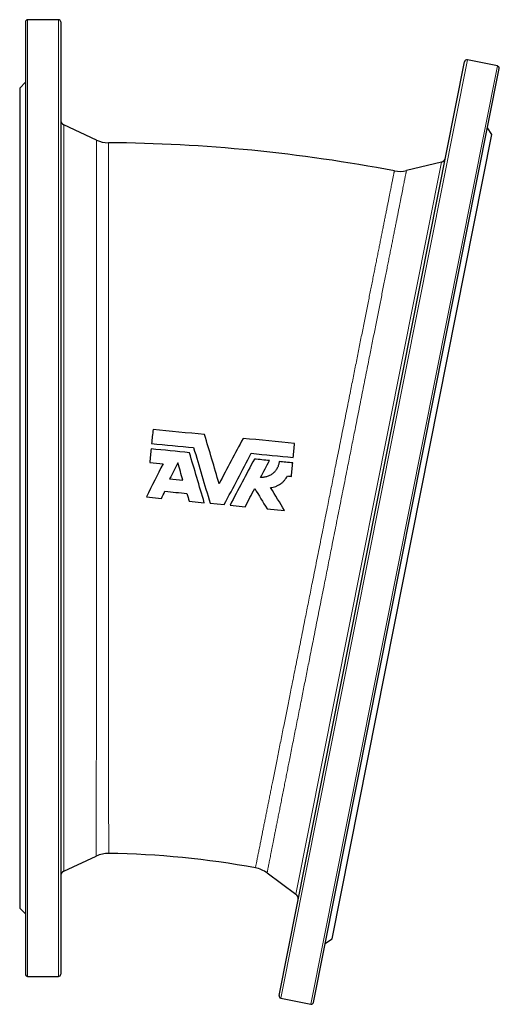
# Model space of a CAD drawing. Header units: millimetres. Extents: x -116 to 1397, y -608 to 1259.
# Tile 4 of 5: x -116 to 305, y 365 to 1230. Entities that reach past the tile are written whole.
import ezdxf

# ---------------------------------------------------------------- set-up
doc = ezdxf.new("R2010")
doc.units = ezdxf.units.MM

msp = doc.modelspace()

# ---------------------------------------------------------------- linework, layer by layer
at = {"color": 7, "linetype": 'Continuous', "lineweight": 25}
for p, q in [((-111.23, 1227.8), (-111.23, 391.8)), ((-82.23, 1229.8), (-109.23, 1229.8)), ((-80.23, 1227.8), (-80.23, 391.8)), ((303.49, 1189.15), (277.01, 1194.42)), ((111.57, 372.91), (274.66, 1192.85)), ((141.97, 366.86), (305.07, 1186.8)), ((-111.23, 1174.8), (-116.23, 1169.8)), ((-116.23, 1169.8), (-116.23, 449.8)), ((-48.71, 1124.1), (-77.35, 1137.45)), ((298.65, 1128.94), (294.73, 1134.82)), ((158.19, 422.77), (298.65, 1128.94)), ((254.2, 1104.8), (223.51, 1097.29)), ((-4.95, 810.72), (8.22, 809.42)), ((32.67, 807.02), (45.94, 805.71)), ((51.06, 805.2), (63.45, 803.98)), ((68.57, 803.48), (81.84, 802.17)), ((101.1, 800.28), (116.49, 798.76)), ((-77.35, 482.15), (-48.95, 495.39)), ((101.09, 480.61), (126.36, 462.08)), ((-116.23, 449.8), (-111.23, 444.8)), ((152.31, 418.84), (158.19, 422.77)), ((-109.23, 389.8), (-82.23, 389.8)), ((113.14, 370.56), (139.62, 365.29))]:
    msp.add_line(p, q, dxfattribs=at)
at = {"color": 8, "linetype": 'Continuous', "lineweight": 18}
for p, q in [((-109.23, 1229.8), (-109.23, 389.8)), ((-82.23, 1229.8), (-82.23, 389.8)), ((113.14, 370.56), (277.01, 1194.42)), ((139.62, 365.29), (303.49, 1189.15)), ((-77.35, 1137.45), (-77.35, 482.15)), ((126.36, 462.08), (254.2, 1104.8))]:
    msp.add_line(p, q, dxfattribs=at)
at = {"color": 7, "linetype": 'Continuous', "lineweight": 25}
for centre, radius, start, end in [((-109.23, 1227.8), 2, 90, 180), ((-82.23, 1227.8), 2, 0, 90), ((276.62, 1192.46), 2, 78.75, 168.75), ((303.1, 1187.19), 2, 348.75, 78.75), ((-75.23, 1141.98), 5, 180, 245), ((-38.15, 1146.76), 25, 245.02886, 269.57595), ((-48.7, -271.2), 1393, 79.17639, 89.57361), ((253.02, 1109.65), 5, 283.75, 348.75), ((217.58, 1121.57), 25, 259.1756, 283.72689), ((-38.39, 472.73), 25, 89.20622, 114.97887), ((-48.7, -271.2), 769, 79.54435, 89.20563), ((86.31, 460.45), 25, 53.78006, 79.54213), ((-75.23, 477.61), 5, 115, 180), ((123.4, 458.05), 5, 348.75, 53.75), ((-109.23, 391.8), 2, 180, 270), ((-82.23, 391.8), 2, 270, 0), ((113.53, 372.52), 2, 168.75, 258.75), ((140.01, 367.25), 2, 258.75, 348.75)]:
    msp.add_arc(centre, radius, start, end, dxfattribs=at)
at = {"color": 8, "linetype": 'Continuous', "lineweight": 18}
for points, knots in [([(-48.95, 495.41), (-48.95, 495.4), (-48.95, 495.4), (-48.95, 495.57), (-48.95, 495.92), (-48.95, 496.48), (-48.95, 497.28), (-48.95, 498.36), (-48.95, 499.68), (-48.95, 501.23), (-48.95, 503.02), (-48.95, 505.05), (-48.95, 507.31), (-48.94, 509.66), (-48.94, 512.08), (-48.94, 514.51), (-48.94, 517.1), (-48.94, 519.85), (-48.94, 522.94), (-48.93, 526.41), (-48.93, 530.28), (-48.93, 534.37), (-48.93, 538.67), (-48.92, 543.17), (-48.92, 547.88), (-48.92, 552.79), (-48.91, 557.63), (-48.91, 562.35), (-48.91, 566.93), (-48.91, 571.64), (-48.9, 576.47), (-48.9, 581.75), (-48.9, 587.49), (-48.89, 593.72), (-48.89, 600.12), (-48.89, 606.67), (-48.88, 613.38), (-48.88, 620.24), (-48.88, 627.25), (-48.87, 634.02), (-48.87, 640.52), (-48.87, 646.72), (-48.86, 653.02), (-48.86, 659.4), (-48.86, 666.26), (-48.85, 673.63), (-48.85, 681.51), (-48.85, 689.5), (-48.84, 697.57), (-48.84, 705.73), (-48.84, 713.97), (-48.83, 722.28), (-48.83, 730.22), (-48.83, 737.76), (-48.82, 744.9), (-48.82, 752.07), (-48.82, 759.27), (-48.82, 766.95), (-48.81, 775.11), (-48.81, 783.76), (-48.81, 792.43), (-48.8, 801.12), (-48.8, 809.8), (-48.8, 818.49), (-48.79, 827.18), (-48.79, 835.39), (-48.79, 843.12), (-48.79, 850.38), (-48.78, 857.62), (-48.78, 864.83), (-48.78, 872.46), (-48.78, 880.5), (-48.78, 888.94), (-48.77, 897.32), (-48.77, 905.63), (-48.77, 913.87), (-48.77, 922.03), (-48.76, 930.1), (-48.76, 937.66), (-48.76, 944.71), (-48.76, 951.28), (-48.76, 957.76), (-48.75, 964.17), (-48.75, 970.52), (-48.75, 976.79), (-48.75, 983), (-48.75, 989.12), (-48.75, 995.13), (-48.74, 1001.04), (-48.74, 1006.84), (-48.74, 1012.54), (-48.74, 1018.13), (-48.74, 1023.6), (-48.74, 1029.05), (-48.74, 1034.48), (-48.74, 1039.88), (-48.73, 1045.13), (-48.73, 1050.24), (-48.73, 1055.1), (-48.73, 1059.74), (-48.73, 1064.15), (-48.73, 1068.42), (-48.73, 1072.56), (-48.73, 1076.56), (-48.73, 1080.43), (-48.72, 1084.14), (-48.72, 1087.9), (-48.72, 1091.66), (-48.72, 1095.4), (-48.72, 1098.92), (-48.72, 1102.22), (-48.72, 1105.3), (-48.72, 1108.15), (-48.72, 1110.77), (-48.72, 1113.03), (-48.72, 1114.98), (-48.72, 1116.65), (-48.72, 1118.15), (-48.72, 1119.49), (-48.72, 1120.73), (-48.72, 1121.84), (-48.72, 1122.77), (-48.72, 1123.46), (-48.72, 1123.9), (-48.72, 1124.11), (-48.72, 1124.08), (-48.72, 1124.07)], [0, 0, 0, 0, 0.004293, 0.011695, 0.019096, 0.026494, 0.03529, 0.04409, 0.05289, 0.061686, 0.070482, 0.079282, 0.088082, 0.096878, 0.104277, 0.111679, 0.119081, 0.126483, 0.133882, 0.142679, 0.151479, 0.160279, 0.169076, 0.177873, 0.186673, 0.195474, 0.204271, 0.21167, 0.219072, 0.226475, 0.233877, 0.241276, 0.250074, 0.258874, 0.267675, 0.276472, 0.285269, 0.294069, 0.30287, 0.311667, 0.319066, 0.326468, 0.333872, 0.341274, 0.348673, 0.35747, 0.36627, 0.375071, 0.383868, 0.392665, 0.401465, 0.410265, 0.419062, 0.426461, 0.433863, 0.441266, 0.448668, 0.456068, 0.464864, 0.473664, 0.482464, 0.491261, 0.500057, 0.508857, 0.517657, 0.526454, 0.533853, 0.541255, 0.548657, 0.556059, 0.563458, 0.572254, 0.581054, 0.589854, 0.59865, 0.607446, 0.616246, 0.625046, 0.633842, 0.64124, 0.648642, 0.656044, 0.663446, 0.670844, 0.678317, 0.685793, 0.693269, 0.700745, 0.708217, 0.71569, 0.723165, 0.730642, 0.738118, 0.74559, 0.753499, 0.761411, 0.769325, 0.777237, 0.785146, 0.792624, 0.800103, 0.807583, 0.81506, 0.822605, 0.830152, 0.837698, 0.845243, 0.854039, 0.862838, 0.871637, 0.880433, 0.889229, 0.898028, 0.906827, 0.915623, 0.923022, 0.930423, 0.937825, 0.945226, 0.952624, 0.96142, 0.97022, 0.979019, 0.987815, 0.996611, 1, 1, 1, 1]), ([(-38.34, 1121.74), (-38.34, 1121.75), (-38.34, 1121.79), (-38.34, 1121.63), (-38.34, 1121.31), (-38.34, 1120.81), (-38.34, 1120.16), (-38.34, 1119.33), (-38.34, 1118.28), (-38.34, 1116.95), (-38.34, 1115.32), (-38.33, 1113.46), (-38.33, 1111.36), (-38.33, 1109.03), (-38.33, 1106.48), (-38.33, 1103.7), (-38.33, 1100.85), (-38.33, 1097.98), (-38.33, 1095.12), (-38.33, 1092.11), (-38.33, 1088.94), (-38.33, 1085.62), (-38.33, 1082.13), (-38.33, 1078.48), (-38.32, 1074.68), (-38.32, 1070.72), (-38.32, 1066.6), (-38.32, 1062.33), (-38.32, 1057.91), (-38.32, 1053.38), (-38.32, 1048.72), (-38.32, 1043.94), (-38.32, 1039.03), (-38.31, 1034), (-38.31, 1028.84), (-38.31, 1023.57), (-38.31, 1018.17), (-38.31, 1012.66), (-38.31, 1007.04), (-38.3, 1001.19), (-38.3, 995.13), (-38.3, 988.83), (-38.3, 982.43), (-38.3, 975.91), (-38.29, 969.05), (-38.29, 961.83), (-38.29, 954.24), (-38.29, 946.54), (-38.28, 938.74), (-38.28, 930.84), (-38.28, 922.84), (-38.28, 914.76), (-38.27, 907.03), (-38.27, 899.68), (-38.27, 892.71), (-38.27, 885.69), (-38.26, 878.63), (-38.26, 871.09), (-38.26, 863.07), (-38.25, 854.55), (-38.25, 845.99), (-38.25, 837.42), (-38.24, 828.81), (-38.24, 820.2), (-38.24, 811.58), (-38.23, 803.41), (-38.23, 795.7), (-38.23, 788.46), (-38.22, 781.22), (-38.22, 774.01), (-38.22, 766.36), (-38.21, 758.29), (-38.21, 749.8), (-38.2, 741.36), (-38.2, 732.97), (-38.2, 724.64), (-38.19, 716.37), (-38.19, 708.18), (-38.18, 700.49), (-38.18, 693.31), (-38.18, 686.61), (-38.17, 679.97), (-38.17, 673.41), (-38.16, 666.51), (-38.16, 659.3), (-38.16, 651.8), (-38.15, 644.43), (-38.15, 637.17), (-38.14, 630.06), (-38.14, 623.07), (-38.13, 616.23), (-38.13, 609.89), (-38.12, 604.04), (-38.12, 598.64), (-38.12, 593.35), (-38.11, 588.18), (-38.11, 582.82), (-38.11, 577.28), (-38.1, 571.62), (-38.1, 566.13), (-38.09, 560.84), (-38.09, 555.73), (-38.09, 550.82), (-38.08, 546.1), (-38.08, 541.83), (-38.08, 537.96), (-38.07, 534.47), (-38.07, 531.13), (-38.07, 527.93), (-38.07, 524.7), (-38.06, 521.47), (-38.06, 518.28), (-38.06, 515.31), (-38.05, 512.57), (-38.05, 510.05), (-38.05, 507.76), (-38.05, 505.7), (-38.05, 503.97), (-38.05, 502.53), (-38.05, 501.34), (-38.04, 500.32), (-38.04, 499.46), (-38.04, 498.74), (-38.04, 498.16), (-38.04, 497.83), (-38.04, 497.69), (-38.04, 497.73), (-38.04, 497.73)], [0, 0, 0, 0, 0.001582, 0.010378, 0.017776, 0.025178, 0.03258, 0.039981, 0.04738, 0.056175, 0.064975, 0.073774, 0.08257, 0.091366, 0.100165, 0.108964, 0.11776, 0.125158, 0.132559, 0.139961, 0.147363, 0.154761, 0.162238, 0.169718, 0.177197, 0.184675, 0.19222, 0.199766, 0.207313, 0.214858, 0.22233, 0.229806, 0.237282, 0.244758, 0.25223, 0.259703, 0.267178, 0.274655, 0.282131, 0.289603, 0.297512, 0.305424, 0.313338, 0.32125, 0.329159, 0.337955, 0.346755, 0.355555, 0.364351, 0.373147, 0.381947, 0.390746, 0.399543, 0.406941, 0.414343, 0.421745, 0.429147, 0.436545, 0.445342, 0.454142, 0.462942, 0.471738, 0.480535, 0.489335, 0.498135, 0.506931, 0.51433, 0.521732, 0.529135, 0.536537, 0.543935, 0.552732, 0.561533, 0.570333, 0.57913, 0.587927, 0.596727, 0.605527, 0.614324, 0.621723, 0.629125, 0.636528, 0.64393, 0.651329, 0.660126, 0.668927, 0.677727, 0.686524, 0.695321, 0.704122, 0.712922, 0.721719, 0.729118, 0.73652, 0.743924, 0.751326, 0.758725, 0.767522, 0.776322, 0.785122, 0.793919, 0.802716, 0.811516, 0.820316, 0.829113, 0.836512, 0.843914, 0.851317, 0.858719, 0.866118, 0.874914, 0.883714, 0.892513, 0.901309, 0.910105, 0.918905, 0.927705, 0.936501, 0.943899, 0.951301, 0.958703, 0.966105, 0.973503, 0.982299, 0.991098, 0.999897, 1, 1, 1, 1]), ([(90.85, 485.05), (90.85, 485.05), (90.85, 485.05), (90.9, 485.26), (90.98, 485.69), (91.12, 486.38), (91.3, 487.3), (91.53, 488.45), (91.81, 489.83), (92.13, 491.44), (92.5, 493.28), (92.89, 495.24), (93.3, 497.28), (93.71, 499.35), (94.16, 501.59), (94.64, 503.97), (95.18, 506.68), (95.78, 509.73), (96.47, 513.17), (97.2, 516.82), (97.97, 520.68), (98.78, 524.74), (99.64, 529.01), (100.53, 533.48), (101.41, 537.9), (102.28, 542.23), (103.12, 546.44), (103.99, 550.79), (104.88, 555.26), (105.85, 560.14), (106.92, 565.48), (108.08, 571.28), (109.27, 577.25), (110.49, 583.38), (111.75, 589.67), (113.04, 596.12), (114.35, 602.72), (115.63, 609.1), (116.85, 615.23), (118.02, 621.11), (119.21, 627.07), (120.42, 633.12), (121.72, 639.64), (123.12, 646.65), (124.62, 654.17), (126.14, 661.78), (127.68, 669.5), (129.24, 677.31), (130.81, 685.2), (132.4, 693.18), (133.92, 700.8), (135.37, 708.06), (136.74, 714.93), (138.12, 721.84), (139.5, 728.79), (140.98, 736.21), (142.56, 744.11), (144.23, 752.49), (145.91, 760.89), (147.59, 769.32), (149.27, 777.77), (150.96, 786.22), (152.64, 794.68), (154.24, 802.69), (155.74, 810.24), (157.16, 817.34), (158.57, 824.42), (159.98, 831.48), (161.47, 838.97), (163.04, 846.86), (164.7, 855.16), (166.34, 863.4), (167.97, 871.59), (169.59, 879.72), (171.2, 887.78), (172.79, 895.77), (174.28, 903.26), (175.68, 910.26), (176.98, 916.78), (178.26, 923.23), (179.53, 929.61), (180.79, 935.94), (182.04, 942.21), (183.28, 948.42), (184.5, 954.55), (185.71, 960.6), (186.9, 966.57), (188.07, 972.46), (189.23, 978.25), (190.35, 983.92), (191.46, 989.46), (192.54, 994.88), (193.59, 1000.18), (194.63, 1005.37), (195.64, 1010.44), (196.62, 1015.39), (197.58, 1020.21), (198.52, 1024.91), (199.43, 1029.48), (200.33, 1034), (201.22, 1038.47), (202.1, 1042.87), (202.94, 1047.11), (203.76, 1051.2), (204.57, 1055.27), (205.37, 1059.3), (206.16, 1063.27), (206.91, 1067.03), (207.62, 1070.58), (208.28, 1073.91), (208.9, 1077.03), (209.48, 1079.93), (209.98, 1082.47), (210.43, 1084.68), (210.81, 1086.6), (211.16, 1088.36), (211.48, 1089.97), (211.78, 1091.5), (212.07, 1092.92), (212.32, 1094.19), (212.53, 1095.23), (212.69, 1096.04), (212.8, 1096.61), (212.87, 1096.96), (212.88, 1096.99), (212.88, 1097.01)], [0, 0, 0, 0, 0.005313, 0.012711, 0.021506, 0.030305, 0.039104, 0.0479, 0.056695, 0.065494, 0.074293, 0.083088, 0.090486, 0.097887, 0.105289, 0.11269, 0.120088, 0.128883, 0.137682, 0.146481, 0.155277, 0.164072, 0.172871, 0.18167, 0.190466, 0.197864, 0.205265, 0.212667, 0.220068, 0.227465, 0.236262, 0.245061, 0.253861, 0.262657, 0.271453, 0.280253, 0.289052, 0.297849, 0.305247, 0.312649, 0.320051, 0.327452, 0.334851, 0.343648, 0.352448, 0.361248, 0.370045, 0.378842, 0.387642, 0.396442, 0.405239, 0.412638, 0.42004, 0.427443, 0.434845, 0.442244, 0.451041, 0.459842, 0.468642, 0.477439, 0.486236, 0.495037, 0.503837, 0.512634, 0.520033, 0.527436, 0.534839, 0.542241, 0.54964, 0.558437, 0.567238, 0.576038, 0.584835, 0.593632, 0.602432, 0.611233, 0.62003, 0.627429, 0.634831, 0.642234, 0.649636, 0.657035, 0.664514, 0.671995, 0.679476, 0.686954, 0.6945, 0.702048, 0.709596, 0.717141, 0.724614, 0.73209, 0.739567, 0.747042, 0.754515, 0.761988, 0.769463, 0.77694, 0.784416, 0.791889, 0.799798, 0.80771, 0.815624, 0.823537, 0.831446, 0.840242, 0.849041, 0.857841, 0.866637, 0.875433, 0.884233, 0.893033, 0.901829, 0.909227, 0.916629, 0.924031, 0.931433, 0.938831, 0.947627, 0.956427, 0.965226, 0.974022, 0.982818, 0.991617, 1, 1, 1, 1]), ([(223.52, 1097.27), (223.51, 1097.26), (223.51, 1097.25), (223.45, 1096.96), (223.36, 1096.47), (223.22, 1095.8), (223.07, 1095.01), (222.88, 1094.05), (222.65, 1092.92), (222.38, 1091.56), (222.05, 1089.9), (221.66, 1087.93), (221.22, 1085.73), (220.74, 1083.3), (220.21, 1080.65), (219.64, 1077.77), (219.03, 1074.67), (218.4, 1071.53), (217.78, 1068.39), (217.16, 1065.28), (216.51, 1062.03), (215.84, 1058.62), (215.13, 1055.06), (214.39, 1051.34), (213.62, 1047.47), (212.82, 1043.45), (212, 1039.29), (211.14, 1034.99), (210.26, 1030.56), (209.35, 1025.99), (208.42, 1021.3), (207.46, 1016.47), (206.46, 1011.43), (205.41, 1006.15), (204.32, 1000.65), (203.2, 995.01), (202.05, 989.24), (200.9, 983.46), (199.76, 977.68), (198.61, 971.89), (197.44, 966.01), (196.25, 960.01), (195.03, 953.9), (193.8, 947.68), (192.54, 941.36), (191.2, 934.61), (189.77, 927.41), (188.25, 919.74), (186.7, 911.97), (185.14, 904.11), (183.56, 896.16), (181.97, 888.13), (180.36, 880.02), (178.82, 872.28), (177.36, 864.91), (175.97, 857.94), (174.58, 850.94), (173.18, 843.9), (171.69, 836.38), (170.1, 828.39), (168.42, 819.92), (166.74, 811.43), (165.05, 802.92), (163.36, 794.41), (161.66, 785.88), (159.97, 777.36), (158.37, 769.3), (156.86, 761.7), (155.45, 754.57), (154.03, 747.45), (152.63, 740.36), (151.13, 732.85), (149.56, 724.93), (147.91, 716.62), (146.27, 708.36), (144.65, 700.16), (143.03, 692.04), (141.44, 683.98), (139.85, 676.01), (138.37, 668.54), (136.99, 661.56), (135.7, 655.07), (134.42, 648.64), (133.16, 642.3), (131.84, 635.64), (130.46, 628.68), (129.03, 621.46), (127.62, 614.37), (126.24, 607.41), (124.89, 600.59), (123.56, 593.92), (122.27, 587.39), (121.07, 581.35), (119.97, 575.79), (118.95, 570.67), (117.96, 565.66), (116.99, 560.78), (115.99, 555.72), (114.96, 550.51), (113.9, 545.2), (112.88, 540.07), (111.91, 535.13), (110.97, 530.39), (110.06, 525.84), (109.2, 521.5), (108.42, 517.58), (107.72, 514.05), (107.1, 510.87), (106.5, 507.85), (105.93, 504.98), (105.35, 502.09), (104.79, 499.22), (104.23, 496.41), (103.72, 493.83), (103.25, 491.47), (102.83, 489.34), (102.45, 487.43), (102.12, 485.76), (101.85, 484.39), (101.63, 483.3), (101.46, 482.43), (101.32, 481.73), (101.21, 481.19), (101.14, 480.81), (101.1, 480.61), (101.1, 480.63), (101.1, 480.64)], [0, 0, 0, 0, 0.0065722, 0.0153715, 0.0241675, 0.0315658, 0.0389671, 0.0463693, 0.0537706, 0.0611689, 0.069965, 0.0787645, 0.0875641, 0.0963602, 0.1051564, 0.1139559, 0.1227554, 0.1315515, 0.13895, 0.1463514, 0.1537539, 0.1611554, 0.1685538, 0.1760264, 0.1835021, 0.1909789, 0.1984546, 0.2059272, 0.2133998, 0.2208755, 0.2283523, 0.235828, 0.2433006, 0.2512095, 0.2591221, 0.2670359, 0.2749485, 0.2828574, 0.290336, 0.2978167, 0.3052973, 0.312776, 0.3203217, 0.3278695, 0.3354173, 0.342963, 0.3517599, 0.3605602, 0.3693605, 0.3781575, 0.3869544, 0.3957547, 0.404555, 0.4133519, 0.420751, 0.4281531, 0.4355562, 0.4429584, 0.4503575, 0.4591545, 0.4679549, 0.4767553, 0.4855524, 0.4943494, 0.5031498, 0.5119502, 0.5207473, 0.5281465, 0.5355487, 0.5429519, 0.5503541, 0.5577533, 0.5665501, 0.5753503, 0.5841504, 0.5929473, 0.6017441, 0.6105443, 0.6193444, 0.6281413, 0.6355402, 0.6429422, 0.6503452, 0.6577472, 0.6651461, 0.6739424, 0.682742, 0.6915416, 0.7003378, 0.7091341, 0.7179337, 0.7267333, 0.7355295, 0.742928, 0.7503295, 0.7577319, 0.7651334, 0.7725319, 0.7813275, 0.7901266, 0.7989256, 0.8077213, 0.816517, 0.825316, 0.8341151, 0.8429108, 0.8503087, 0.8577097, 0.8651117, 0.8725127, 0.8799107, 0.8887063, 0.8975053, 0.9063043, 0.9150999, 0.9238956, 0.9326945, 0.9414935, 0.9502892, 0.9576872, 0.9650882, 0.9724902, 0.9798912, 0.9872892, 0.9960853, 1, 1, 1, 1])]:
    msp.add_open_spline(points, degree=3, knots=knots, dxfattribs=at)
at = {"color": 7, "linetype": 'Continuous', "lineweight": 25}
for points in [[(0.89, 869.96), (0.49, 865.87), (0.08, 861.78), (-0.32, 857.67)], [(46.2, 865.49), (31.1, 866.98), (15.99, 868.47), (0.89, 869.96)], [(59, 822.37), (54.71, 836.85), (50.44, 851.22), (46.2, 865.49)], [(-0.32, 857.67), (11.97, 856.45), (24.27, 855.24), (36.57, 854.03)], [(79.97, 862.17), (73.03, 849), (66.04, 835.73), (59, 822.37)], [(125.29, 857.71), (110.18, 859.19), (95.08, 860.68), (79.97, 862.17)], [(124.08, 845.41), (124.48, 849.53), (124.88, 853.62), (125.29, 857.71)], [(-0.79, 852.93), (-1.18, 848.99), (-1.57, 845.04), (-1.96, 841.08)], [(32.91, 849.61), (21.68, 850.71), (10.45, 851.82), (-0.79, 852.93)], [(45.94, 805.71), (41.58, 820.4), (37.24, 835.03), (32.91, 849.61)], [(87.19, 849.05), (99.48, 847.84), (111.78, 846.62), (124.08, 845.41)], [(9.7, 839.93), (4.83, 830.22), (-0.05, 820.48), (-4.95, 810.72)], [(-1.96, 841.08), (1.93, 840.7), (5.81, 840.31), (9.7, 839.93)], [(22.63, 840.83), (20.27, 836.11), (17.9, 831.38), (15.52, 826.65)], [(27.18, 825.5), (25.66, 830.62), (24.15, 835.73), (22.63, 840.83)], [(89.91, 843.99), (82.82, 830.54), (75.71, 817.04), (68.57, 803.48)], [(103.18, 842.69), (98.75, 843.12), (94.33, 843.56), (89.91, 843.99)], [(95.4, 827.91), (98, 832.85), (100.59, 837.77), (103.18, 842.69)], [(123.61, 840.67), (119.66, 841.06), (115.71, 841.45), (111.76, 841.84)], [(122.44, 828.83), (122.83, 832.79), (123.22, 836.73), (123.61, 840.67)], [(15.52, 826.65), (19.41, 826.26), (23.3, 825.88), (27.18, 825.5)], [(118.89, 829.18), (120.07, 829.06), (121.26, 828.94), (122.44, 828.83)], [(8.22, 809.42), (9.27, 811.51), (10.32, 813.6), (11.36, 815.69)], [(11.36, 815.69), (17.79, 815.06), (24.23, 814.43), (30.66, 813.79)], [(30.66, 813.79), (31.33, 811.53), (32, 809.27), (32.67, 807.02)], [(81.84, 802.17), (84.64, 807.49), (87.43, 812.8), (90.23, 818.1)], [(90.23, 818.1), (93.85, 812.16), (97.47, 806.22), (101.1, 800.28)], [(116.49, 798.76), (112.39, 805.48), (108.29, 812.21), (104.19, 818.92)]]:
    msp.add_open_spline(points, degree=3, dxfattribs=at)
for points, knots in [([(36.57, 854.03), (38.97, 845.94), (41.38, 837.82), (46.21, 821.54), (48.63, 813.38), (51.06, 805.2)], [0, 0, 0, 0, 0.5, 0.5, 1, 1, 1, 1]), ([(63.45, 803.98), (67.43, 811.53), (71.39, 819.06), (79.3, 834.08), (83.25, 841.57), (87.19, 849.05)], [0, 0, 0, 0, 0.5, 0.5, 1, 1, 1, 1]), ([(111.76, 841.84), (111.66, 840.85), (111.47, 839.89), (111.06, 838.48), (110.89, 838.02), (110.52, 837.1), (110.31, 836.65), (109.63, 835.33), (109.09, 834.51), (108.17, 833.35), (107.85, 832.98), (107.16, 832.26), (106.79, 831.92), (105.67, 830.95), (104.86, 830.39), (103.57, 829.65), (103.12, 829.43), (102.21, 829.02), (101.75, 828.84), (100.34, 828.37), (99.38, 828.15), (97.89, 827.95), (97.39, 827.91), (96.4, 827.87), (95.9, 827.88), (95.4, 827.91)], [0, 0, 0, 0, 0.125, 0.125, 0.1875, 0.1875, 0.25, 0.25, 0.375, 0.375, 0.4375, 0.4375, 0.5, 0.5, 0.625, 0.625, 0.6875, 0.6875, 0.75, 0.75, 0.875, 0.875, 0.9375, 0.9375, 1, 1, 1, 1]), ([(104.19, 818.92), (105.76, 819.1), (107.27, 819.46), (109.09, 820.15), (109.45, 820.3), (110.16, 820.62), (110.52, 820.79), (111.55, 821.34), (112.22, 821.74), (113.49, 822.63), (114.1, 823.11), (115.25, 824.16), (115.8, 824.72), (117.33, 826.49), (118.19, 827.78), (118.89, 829.18)], [0, 0, 0, 0, 0.25, 0.25, 0.3125, 0.3125, 0.375, 0.375, 0.5, 0.5, 0.625, 0.625, 0.75, 0.75, 1, 1, 1, 1])]:
    msp.add_open_spline(points, degree=3, knots=knots, dxfattribs=at)

doc.saveas('drawing.dxf')
